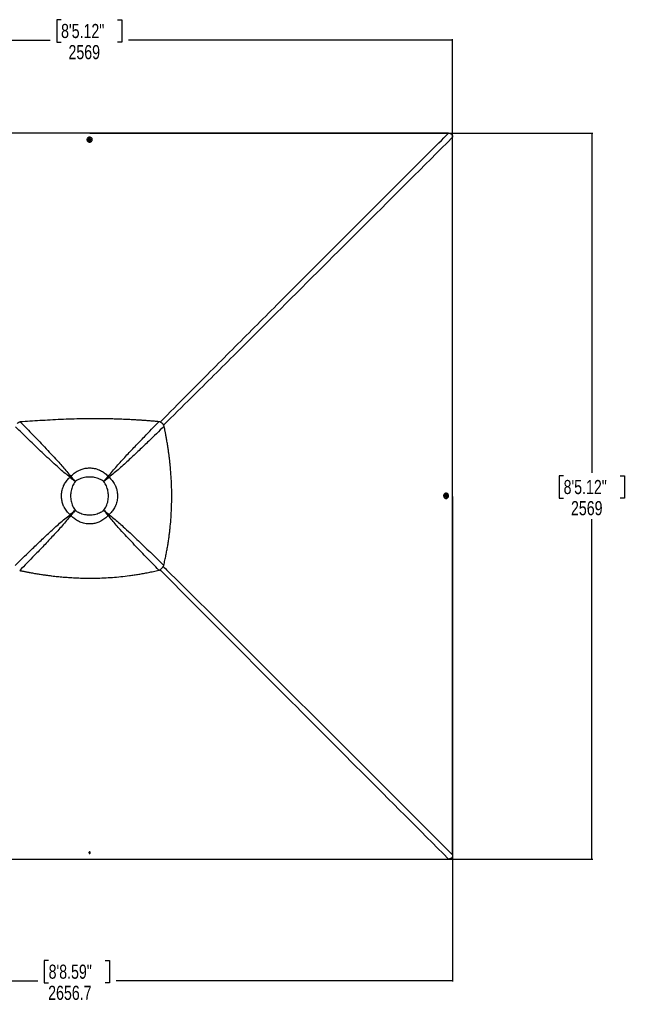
# Model space of a CAD drawing. Header units: millimetres. Extents: x 1508 to 17407, y 899 to 16320.
# Tile 37 of 60: x 5818 to 10107, y 9352 to 16320. Entities that reach past the tile are written whole.
import ezdxf

# ---------------------------------------------------------------- set-up
doc = ezdxf.new("R2010")
doc.units = ezdxf.units.MM
doc.header["$LTSCALE"] = 2
doc.layers.add('COMPONENT_GEOMETRY', color=7, linetype='Continuous')
doc.styles.add('SLDTEXTSTYLE0', font='TXT', dxfattribs={"width": 0.75})
doc.dimstyles.new('SLDDIMSTYLE0', dxfattribs={"dimtxt": 100, "dimasz": 6.604, "dimexe": 0, "dimexo": 0.0625, "dimgap": 25, "dimtad": 0, "dimtih": 1, "dimtoh": 1, "dimdec": 1, "dimrnd": 1e-09, "dimzin": 12, "dimdsep": 46, "dimtxsty": 'SLDTEXTSTYLE0', "dimsah": 1, "dimcen": 0.09, "dimadec": 0, "dimazin": 3, "dimtfac": 1, "dimtdec": 1, "dimtofl": 0, "dimtmove": 0, "dimatfit": 3, "dimfxl": 1, "dimfrac": 2, "dimtolj": 1, "dimtzin": 12, "dimarcsym": 0})
doc.dimstyles.new('SLDDIMSTYLE1', dxfattribs={"dimtxt": 100, "dimasz": 6.604, "dimexe": 0, "dimexo": 0.0625, "dimgap": 25, "dimtad": 0, "dimtih": 1, "dimtoh": 1, "dimdec": 0, "dimrnd": 1e-09, "dimzin": 12, "dimdsep": 46, "dimtxsty": 'SLDTEXTSTYLE0', "dimsah": 1, "dimcen": 0.09, "dimadec": 0, "dimazin": 3, "dimtfac": 1, "dimtdec": 0, "dimtofl": 0, "dimtmove": 0, "dimatfit": 3, "dimfxl": 1, "dimfrac": 2, "dimtolj": 1, "dimtzin": 12, "dimarcsym": 0})

# ---------------------------------------------------------------- blocks, each defined once
blk = doc.blocks.new('_D')
at = {"layer": 'COMPONENT_GEOMETRY', "color": 7}
for p, q in [((8879.1, 12946.1), (8879.1, 9512.2)), ((3565.8, 9824.2), (3565.8, 9512.2)), ((6022.4, 9662.6), (5991.9, 9662.6)), ((5991.9, 9662.6), (5991.9, 9503.9)), ((6422.5, 9662.6), (6453, 9662.6)), ((6453, 9662.6), (6453, 9503.9)), ((3565.8, 9518.6), (5945.6, 9518.6)), ((5991.9, 9503.9), (6022.4, 9503.9)), ((6453, 9503.9), (6422.5, 9503.9)), ((8879.1, 9518.6), (6499.2, 9518.6))]:
    blk.add_line(p, q, dxfattribs=at)
for points in [[(3565.8, 9518.6), (3572.4, 9517.6), (3572.4, 9519.6)], [(8879.1, 9518.6), (8872.5, 9519.6), (8872.5, 9517.6)]]:
    blk.add_solid(points, dxfattribs=at)
at = {"layer": 'COMPONENT_GEOMETRY', "color": 7, "char_height": 100, "attachment_point": 1, "style": 'SLDTEXTSTYLE0'}
for s, insert in [('8\'8.59"', (6022.4, 9632.8)), ('2656.7', (6019.2, 9483.2))]:
    blk.add_mtext(s, dxfattribs=dict(at, insert=insert))
blk = doc.blocks.new('_D_2')
at = {"layer": 'COMPONENT_GEOMETRY', "color": 7}
for p, q in [((6313.1, 15517.2), (9870.4, 15517.2)), ((9864, 15517.2), (9864, 13113)), ((9663.9, 13092.7), (9633.5, 13092.7)), ((9633.5, 13092.7), (9633.5, 12933.9)), ((10064.1, 13092.7), (10094.6, 13092.7)), ((10094.6, 13092.7), (10094.6, 12933.9)), ((9633.5, 12933.9), (9663.9, 12933.9)), ((10094.6, 12933.9), (10064.1, 12933.9)), ((9864, 10380.1), (9864, 12784.3)), ((6313.1, 10380.1), (9870.4, 10380.1))]:
    blk.add_line(p, q, dxfattribs=at)
for points in [[(9864, 15517.2), (9863, 15510.6), (9865, 15510.6)], [(9864, 10380.1), (9865, 10386.7), (9863, 10386.7)]]:
    blk.add_solid(points, dxfattribs=at)
at = {"layer": 'COMPONENT_GEOMETRY', "color": 7, "char_height": 100, "attachment_point": 1, "style": 'SLDTEXTSTYLE0'}
for s, insert in [('8\'5.12"', (9663.9, 13062.8)), ('2569', (9716.2, 12913.2))]:
    blk.add_mtext(s, dxfattribs=dict(at, insert=insert))
blk = doc.blocks.new('_D_3')
at = {"layer": 'COMPONENT_GEOMETRY', "color": 7}
for p, q in [((6110.5, 16320.1), (6080, 16320.1)), ((6080, 16320.1), (6080, 16161.4)), ((6510.6, 16320.1), (6541.1, 16320.1)), ((6541.1, 16320.1), (6541.1, 16161.4)), ((3742, 12951.2), (3742, 16182.5)), ((3742, 16176.1), (6033.7, 16176.1)), ((8879.1, 16176.1), (6587.3, 16176.1)), ((8879.1, 12951.2), (8879.1, 16182.5)), ((6080, 16161.4), (6110.5, 16161.4)), ((6541.1, 16161.4), (6510.6, 16161.4))]:
    blk.add_line(p, q, dxfattribs=at)
for points in [[(3742, 16176.1), (3748.6, 16175.1), (3748.6, 16177.1)], [(8879.1, 16176.1), (8872.5, 16177.1), (8872.5, 16175.1)]]:
    blk.add_solid(points, dxfattribs=at)
at = {"layer": 'COMPONENT_GEOMETRY', "color": 7, "char_height": 100, "attachment_point": 1, "style": 'SLDTEXTSTYLE0'}
for s, insert in [('8\'5.12"', (6110.5, 16290.3)), ('2569', (6162.8, 16140.7))]:
    blk.add_mtext(s, dxfattribs=dict(at, insert=insert))

msp = doc.modelspace()

# ---------------------------------------------------------------- linework, layer by layer
at = {"color": 7, "linetype": 'Continuous', "lineweight": 25}
for p, q in [((6293.48, 15472), (6293.49, 15470.33)), ((6302.78, 15472.39), (6302.78, 15472.03)), ((6308.82, 15474.92), (6310.8, 15477.43)), ((6310.3, 15472.17), (6308.82, 15474.92)), ((6309.3, 15474.04), (6309.81, 15474.69)), ((6309.81, 15474.69), (6310.8, 15475.94)), ((6313.76, 15471.92), (6310.3, 15472.17)), ((6310.8, 15477.43), (6314.25, 15477.18)), ((6310.8, 15475.94), (6310.8, 15477.43)), ((6310.8, 15475.94), (6312.53, 15475.81)), ((6312.53, 15475.81), (6314.25, 15475.69)), ((6315.73, 15474.43), (6313.76, 15471.92)), ((6314.25, 15477.18), (6315.73, 15474.43)), ((6314.25, 15475.69), (6314.25, 15477.18)), ((6314.25, 15475.69), (6314.99, 15474.31)), ((6314.99, 15474.31), (6315.25, 15473.83)), ((6321.78, 15472.07), (6321.78, 15472.44)), ((6331.09, 15470.42), (6331.08, 15472.1)), ((6174.92, 13081.43), (6173.78, 13082.35)), ((6179.9, 13086.42), (6178.99, 13087.56)), ((6182.88, 13075.06), (6182.88, 13075.06)), ((6186.28, 13078.46), (6186.28, 13078.46)), ((6210.32, 13051.02), (6210.32, 13051.02)), ((6412.89, 13051.02), (6412.89, 13051.02)), ((6443.32, 13086.44), (6444.23, 13087.57)), ((6448.31, 13081.45), (6449.44, 13082.36)), ((8833.97, 12969.21), (8832.29, 12969.22)), ((8832.2, 12931.62), (8833.87, 12931.61)), ((8833.79, 12948.92), (8834.04, 12952.38)), ((8836.3, 12946.95), (8833.79, 12948.92)), ((8833.9, 12940.91), (8834.26, 12940.91)), ((8834.31, 12959.91), (8833.94, 12959.91)), ((8834.04, 12952.38), (8836.79, 12953.86)), ((8836.18, 12947.7), (8835.69, 12947.43)), ((8835.91, 12953.38), (8836.55, 12952.88)), ((8837.56, 12948.44), (8836.18, 12947.7)), ((8839.05, 12948.44), (8836.3, 12946.95)), ((8836.55, 12952.88), (8837.81, 12951.89)), ((8836.79, 12953.86), (8839.3, 12951.89)), ((8837.68, 12950.17), (8837.56, 12948.44)), ((8837.56, 12948.44), (8839.05, 12948.44)), ((8837.81, 12951.89), (8837.68, 12950.17)), ((8837.81, 12951.89), (8839.3, 12951.89)), ((8839.3, 12951.89), (8839.05, 12948.44)), ((6210.32, 12848.45), (6210.32, 12848.45)), ((6412.89, 12848.45), (6412.89, 12848.45)), ((6440.33, 12824.41), (6440.33, 12824.41)), ((6174.93, 12818.04), (6173.79, 12817.13)), ((6179.91, 12813.06), (6179, 12811.92)), ((6436.93, 12821.01), (6436.93, 12821.01)), ((6443.3, 12813.05), (6444.22, 12811.91)), ((6448.29, 12818.03), (6449.43, 12817.12)), ((6823.34, 12437.77), (6823.23, 12437.66)), ((6308.83, 10426.39), (6310.8, 10428.89)), ((6310.31, 10423.64), (6308.83, 10426.39)), ((6309.57, 10426.51), (6309.31, 10427)), ((6310.32, 10425.14), (6309.57, 10426.51)), ((6310.32, 10425.14), (6310.31, 10423.64)), ((6313.76, 10423.4), (6310.31, 10423.64)), ((6312.04, 10425.02), (6310.32, 10425.14)), ((6310.8, 10428.89), (6314.25, 10428.64)), ((6313.77, 10424.89), (6312.04, 10425.02)), ((6315.73, 10425.9), (6313.76, 10423.4)), ((6313.77, 10424.89), (6313.76, 10423.4)), ((6314.75, 10426.14), (6313.77, 10424.89)), ((6314.25, 10428.64), (6315.73, 10425.9)), ((6315.26, 10426.78), (6314.75, 10426.14))]:
    msp.add_line(p, q, dxfattribs=at)
at = {"color": 8, "linetype": 'Continuous', "lineweight": 25}
for p, q in [((6182.88, 13075.06), (6175.16, 13081.68)), ((6179.63, 13086.15), (6186.28, 13078.46)), ((6436.94, 13078.47), (6443.59, 13086.16)), ((6448.03, 13081.73), (6440.34, 13075.07)), ((6175.21, 12817.76), (6182.89, 12824.42)), ((6440.33, 12824.41), (6448.02, 12817.76)), ((6186.29, 12821.02), (6179.63, 12813.34)), ((6443.57, 12813.31), (6436.93, 12821.01))]:
    msp.add_line(p, q, dxfattribs=at)
at = {"color": 7, "linetype": 'Continuous', "lineweight": 25, "flags": 128}
for points in [[(6310.54, 15517.23), (5669.94, 15517.24), (5029.34, 15517.25), (4399.99, 15517.28), (3770.64, 15517.32)], [(6293.49, 15470.33), (6293.5, 15469.68), (6294.02, 15466.47), (6295.23, 15463.42), (6297.1, 15460.63), (6299.56, 15458.21), (6302.5, 15456.27), (6305.82, 15454.86), (6309.39, 15454.06), (6313.07, 15453.87), (6316.72, 15454.33), (6320.2, 15455.4), (6323.37, 15457.04), (6326.12, 15459.2), (6328.34, 15461.79), (6329.94, 15464.71), (6330.86, 15467.84), (6331.09, 15470.42)], [(6330.55, 15475.95), (6329.34, 15479.01), (6327.47, 15481.8), (6325.01, 15484.21), (6322.07, 15486.16), (6318.75, 15487.56), (6315.18, 15488.37), (6311.5, 15488.55), (6307.85, 15488.1), (6304.37, 15487.03), (6301.2, 15485.38), (6298.45, 15483.22), (6296.23, 15480.64), (6294.63, 15477.72), (6293.71, 15474.58), (6293.5, 15471.35), (6294.01, 15468.14), (6295.23, 15465.09), (6297.1, 15462.3), (6299.56, 15459.88), (6302.5, 15457.94), (6305.82, 15456.53), (6309.39, 15455.73), (6313.07, 15455.55), (6316.72, 15456), (6320.2, 15457.07), (6323.37, 15458.72), (6326.12, 15460.87), (6328.34, 15463.46), (6329.94, 15466.38), (6330.86, 15469.52), (6331.07, 15472.75), (6330.55, 15475.95)], [(6308.63, 15480.11), (6308.03, 15479.87), (6305.9, 15478.59), (6304.23, 15476.84), (6303.17, 15474.77), (6302.78, 15472.52), (6303.1, 15470.27), (6304.1, 15468.17), (6305.7, 15466.39), (6307.79, 15465.05), (6310.22, 15464.26), (6312.8, 15464.08), (6315.34, 15464.51), (6317.65, 15465.53), (6319.57, 15467.06), (6320.94, 15468.99), (6321.67, 15471.17), (6321.71, 15473.44), (6321.05, 15475.64), (6319.73, 15477.59), (6317.87, 15479.17), (6315.9, 15480.13)], [(6302.78, 15472.03), (6303.1, 15469.9), (6304.1, 15467.81), (6305.7, 15466.02), (6307.8, 15464.69), (6310.22, 15463.9), (6312.8, 15463.71), (6315.34, 15464.15), (6317.65, 15465.17), (6319.57, 15466.7), (6320.94, 15468.62), (6321.68, 15470.8), (6321.78, 15472.07)], [(6312.67, 15478.83), (6310.83, 15478.65), (6309.2, 15477.86), (6308.05, 15476.58), (6307.54, 15475.02), (6307.75, 15473.4), (6308.65, 15471.97), (6310.1, 15470.96), (6311.89, 15470.52), (6313.73, 15470.7), (6315.35, 15471.49), (6316.5, 15472.77), (6317.01, 15474.34), (6316.8, 15475.95), (6315.9, 15477.38), (6314.45, 15478.39), (6312.67, 15478.83)], [(8850.43, 15517.32), (8221.08, 15517.28), (7591.73, 15517.25), (6951.13, 15517.24), (6310.54, 15517.23)], [(6315.21, 15473.77), (6315.14, 15473.99), (6314.99, 15474.31)], [(8879.1, 12948.67), (8879.11, 13589.26), (8879.12, 14229.86), (8879.15, 14859.21), (8879.19, 15488.56)], [(8832.29, 12969.22), (8831.55, 12969.2), (8828.34, 12968.68), (8825.29, 12967.46), (8822.5, 12965.59), (8820.08, 12963.13), (8818.14, 12960.18), (8816.73, 12956.86), (8815.92, 12953.29), (8815.74, 12949.61), (8816.2, 12945.96), (8817.27, 12942.48), (8818.91, 12939.31), (8821.07, 12936.56), (8823.66, 12934.35), (8826.58, 12932.76), (8829.71, 12931.84), (8832.2, 12931.62)], [(8837.82, 12932.15), (8840.88, 12933.37), (8843.67, 12935.25), (8846.08, 12937.7), (8848.03, 12940.65), (8849.43, 12943.97), (8850.24, 12947.54), (8850.42, 12951.22), (8849.97, 12954.87), (8848.9, 12958.35), (8847.25, 12961.52), (8845.09, 12964.27), (8842.51, 12966.48), (8839.59, 12968.08), (8836.45, 12968.99), (8833.22, 12969.2), (8830.01, 12968.68), (8826.96, 12967.46), (8824.17, 12965.58), (8821.75, 12963.12), (8819.81, 12960.18), (8818.4, 12956.85), (8817.6, 12953.29), (8817.42, 12949.61), (8817.87, 12945.96), (8818.94, 12942.48), (8820.59, 12939.31), (8822.74, 12936.56), (8825.33, 12934.35), (8828.25, 12932.75), (8831.38, 12931.83), (8834.62, 12931.63), (8837.82, 12932.15)], [(8833.94, 12959.91), (8831.77, 12959.59), (8829.68, 12958.59), (8827.89, 12956.98), (8826.56, 12954.89), (8825.77, 12952.46), (8825.58, 12949.89), (8826.02, 12947.35), (8827.04, 12945.03), (8828.57, 12943.12), (8830.49, 12941.75), (8832.67, 12941.02), (8833.9, 12940.91)], [(8842, 12954.03), (8841.74, 12954.68), (8840.46, 12956.81), (8838.71, 12958.47), (8836.64, 12959.53), (8834.39, 12959.91), (8832.14, 12959.59), (8830.04, 12958.59), (8828.26, 12956.98), (8826.92, 12954.89), (8826.13, 12952.46), (8825.95, 12949.88), (8826.38, 12947.34), (8827.4, 12945.03), (8828.93, 12943.12), (8830.85, 12941.75), (8833.04, 12941.02), (8835.31, 12940.99), (8837.5, 12941.65), (8839.46, 12942.97), (8841.04, 12944.84), (8841.98, 12946.76)], [(8840.7, 12950.02), (8840.52, 12951.86), (8839.73, 12953.48), (8838.45, 12954.63), (8836.88, 12955.14), (8835.27, 12954.93), (8833.84, 12954.03), (8832.83, 12952.57), (8832.39, 12950.79), (8832.57, 12948.95), (8833.36, 12947.33), (8834.64, 12946.18), (8836.2, 12945.67), (8837.82, 12945.89), (8839.25, 12946.79), (8840.26, 12948.24), (8840.7, 12950.02)], [(8835.63, 12947.48), (8835.86, 12947.56), (8836.18, 12947.7)], [(8879.19, 10408.77), (8879.15, 11038.12), (8879.12, 11667.47), (8879.11, 12308.07), (8879.1, 12948.67)], [(6311.9, 10421.99), (6313.74, 10422.18), (6315.36, 10422.97), (6316.51, 10424.24), (6317.02, 10425.8), (6316.8, 10427.42), (6315.9, 10428.84), (6314.45, 10429.85), (6312.67, 10430.3), (6310.82, 10430.11), (6309.2, 10429.32), (6308.05, 10428.05), (6307.55, 10426.48), (6307.76, 10424.87), (6308.66, 10423.45), (6310.11, 10422.44), (6311.9, 10421.99)], [(6309.36, 10427.06), (6309.43, 10426.83), (6309.57, 10426.51)], [(3826.62, 10380.02), (4399.98, 10380.05), (5029.34, 10380.08), (5669.94, 10380.09), (6310.54, 10380.1)], [(6310.54, 10380.1), (6951.13, 10380.09), (7591.73, 10380.08), (8221.09, 10380.05), (8850.45, 10380.01)]]:
    msp.add_lwpolyline(points, dxfattribs=at)
at = {"color": 7, "linetype": 'Continuous', "lineweight": 25}
for centre, radius, start, end in [((6312.29, 15470.13), 10.63, 85.89078, 110.138614), ((6311.77, 15473.13), 2.5, 141.532823, 162.582935), ((6312.25, 15472.66), 3.16, 84.918237, 140.225388), ((6312.38, 15472.8), 3.02, 30.104404, 87.289948), ((6312.29, 15470.13), 10.63, 70.14474, 85.89078), ((6355.86, 12905.61), 253.75, 134.189925, 135.854375), ((6349.08, 12912.39), 242.71, 134.189925, 135.854375), ((6301.59, 12959.75), 165.49, 134.167458, 135.831732), ((6301.63, 12959.8), 165.49, 134.189925, 135.854375), ((6321.68, 12959.81), 165.42, 44.166692, 45.833308), ((6274.27, 12912.4), 242.62, 44.166692, 45.833308), ((6267.5, 12905.63), 253.65, 44.166692, 45.833308), ((8835, 12950.92), 2.5, 51.58858, 72.384701), ((8834.66, 12950.31), 3.02, 300.162125, 357.277605), ((8834.53, 12950.45), 3.16, 354.903399, 50.265117), ((8832, 12950.42), 10.63, 339.861386, 355.891314), ((8832, 12950.42), 10.63, 355.891314, 19.85526), ((6301.64, 12939.77), 165.55, 224.168895, 225.831105), ((6321.62, 12939.72), 165.49, 314.168268, 315.832542), ((6321.67, 12939.76), 165.49, 314.145625, 315.810075), ((6355.87, 12994), 253.85, 224.168895, 225.831105), ((6349.09, 12987.22), 242.81, 224.168895, 225.831105), ((6274.26, 12987.21), 242.71, 314.145625, 315.810075), ((6267.48, 12993.99), 253.75, 314.145625, 315.810075), ((6312.29, 10430.71), 10.63, 249.101517, 265.897209), ((6312.18, 10428.04), 3.02, 210.21712, 267.297031), ((6312.29, 10430.71), 10.63, 265.897209, 290.616729), ((6312.32, 10428.17), 3.16, 264.900197, 320.208639), ((6312.8, 10427.69), 2.49, 321.546356, 342.210173)]:
    msp.add_arc(centre, radius, start, end, dxfattribs=at)
at = {"color": 8, "linetype": 'Continuous', "lineweight": 25}
for points, knots in [([(6811.38, 13471.91), (6877.19, 13538.5), (7047.07, 13710.38), (7322.25, 13986.71), (7845.33, 14511.37), (8354.92, 15021.44), (8759.83, 15426.64), (8850.43, 15517.32)], [0, 0, 0, 0, 0.0973305, 0.2512385, 0.4051468, 0.866887, 1, 1, 1, 1]), ([(8879.19, 15488.56), (8672.46, 15282), (8267.25, 14877.1), (7757.09, 14367.65), (7348.58, 13960.38), (7072.74, 13685.69), (6901.35, 13516.29), (6835.26, 13450.96)], [0, 0, 0, 0, 0.3037022, 0.5952803, 0.7492989, 0.9033177, 1, 1, 1, 1]), ([(8850.45, 10380.01), (8643.88, 10586.92), (8249.9, 10981.55), (7717.83, 11514.87), (7323.43, 11910.71), (7047.58, 12188.3), (6899.59, 12337.65), (6820.72, 12417.71), (6810.45, 12428.14)], [0, 0, 0, 0, 0.3033445, 0.5785586, 0.7816784, 0.8832387, 0.9847993, 1, 1, 1, 1]), ([(6832.74, 12450.67), (6843.2, 12440.35), (6923.24, 12361.36), (7072.5, 12213.21), (7349.84, 11937.11), (7834.71, 11453.15), (8367.5, 10920.53), (8761.77, 10526.2), (8879.19, 10408.77)], [0, 0, 0, 0, 0.01526255, 0.11681659, 0.21837121, 0.42148166, 0.8277205, 1, 1, 1, 1])]:
    msp.add_open_spline(points, degree=3, knots=knots, dxfattribs=at)
at = {"color": 7, "linetype": 'Continuous', "lineweight": 25}
for points, knots in [([(8850.43, 15517.32), (8852.37, 15517.26), (8856.27, 15517.13), (8861.42, 15516.01), (8865.77, 15514.31), (8869.23, 15512.24), (8872.3, 15509.56), (8875.49, 15505.47), (8877.77, 15500.21), (8879.01, 15494.15), (8879.13, 15490.44), (8879.19, 15488.56)], [0, 0, 0, 0, 0.125074, 0.2528462, 0.338625, 0.426559, 0.5124713, 0.6014208, 0.7600165, 0.8786617, 1, 1, 1, 1]), ([(5821.79, 13473.34), (5820.44, 13472.98), (5817.77, 13472.28), (5813.95, 13470.88), (5809.55, 13468.87), (5804.58, 13465.94), (5801.3, 13462.97), (5799.64, 13461.47)], [0, 0, 0, 0, 0.1652591, 0.3248597, 0.4794964, 0.7365719, 1, 1, 1, 1]), ([(6802.78, 13475.08), (6792.07, 13476.02), (6771.36, 13477.84), (6741.17, 13480.29), (6712.56, 13482.47), (6685.12, 13484.41), (6658.54, 13486.17), (6632.69, 13487.74), (6600.71, 13489.53), (6562.82, 13491.4), (6519.17, 13493.16), (6472.03, 13494.65), (6421.32, 13495.74), (6367.06, 13496.28), (6313.88, 13496.22), (6252.92, 13495.48), (6184.35, 13493.76), (6108.42, 13490.78), (6034.16, 13486.99), (5961.64, 13482.63), (5891.04, 13477.97), (5844.64, 13474.87), (5821.79, 13473.34)], [0, 0, 0, 0, 0.03284799, 0.06348373, 0.09252046, 0.12049064, 0.147532, 0.17388277, 0.19957404, 0.24537683, 0.28974826, 0.33297735, 0.38943765, 0.44462688, 0.49870337, 0.55182116, 0.63081412, 0.70813342, 0.7838893, 0.85787725, 0.93004748, 1, 1, 1, 1]), ([(5821.79, 13473.34), (5852.43, 13441.95), (5913.7, 13379.18), (5989.61, 13300.16), (6049.68, 13236.41), (6089.2, 13193.4), (6123.22, 13155.28), (6151.83, 13122.08), (6169.94, 13099.07), (6178.99, 13087.56)], [0, 0, 0, 0, 0.2498244, 0.4996596, 0.6246518, 0.7496414, 0.8331026, 0.9165658, 1, 1, 1, 1]), ([(6444.23, 13087.57), (6454.02, 13099.99), (6473.6, 13124.82), (6504.65, 13160.6), (6536.24, 13195.96), (6579.14, 13242.58), (6633.54, 13300.27), (6711.67, 13381.66), (6768.32, 13439.75), (6802.78, 13475.08)], [0, 0, 0, 0, 0.0897639, 0.1795426, 0.2695103, 0.35948, 0.5397535, 0.7200459, 1, 1, 1, 1]), ([(6839.04, 13442.95), (6838.25, 13444.92), (6836.69, 13448.8), (6833.45, 13454.31), (6829.54, 13459.41), (6825.42, 13463.47), (6821.48, 13466.56), (6817.89, 13468.91), (6811.84, 13472.23), (6806.61, 13473.87), (6802.78, 13475.08)], [0, 0, 0, 0, 0.1264787, 0.2490105, 0.3787287, 0.507737, 0.5912047, 0.6758374, 0.7620547, 1, 1, 1, 1]), ([(6173.78, 13082.35), (6162.31, 13091.35), (6139.38, 13109.36), (6106.29, 13137.81), (6068.23, 13171.7), (6025.24, 13211.14), (5961.35, 13271.21), (5882.13, 13347.19), (5819.16, 13408.54), (5787.67, 13439.22)], [0, 0, 0, 0, 0.0830759, 0.1661805, 0.249283, 0.3742529, 0.4992254, 0.7496044, 1, 1, 1, 1]), ([(6839.04, 13442.95), (6803.01, 13407.81), (6744.28, 13350.53), (6662.3, 13271.82), (6604.7, 13217.51), (6558.13, 13174.65), (6522.71, 13142.99), (6486.84, 13111.86), (6461.91, 13092.19), (6449.44, 13082.36)], [0, 0, 0, 0, 0.2839175, 0.4627989, 0.6416931, 0.7312098, 0.8207246, 0.9103698, 1, 1, 1, 1]), ([(6836.68, 12458.48), (6839.51, 12470.62), (6845.02, 12494.24), (6852.32, 12529.09), (6858.78, 12562.6), (6864.49, 12595.14), (6869.56, 12626.93), (6874.04, 12658.15), (6877.98, 12688.91), (6882.66, 12730.21), (6887.36, 12782.04), (6891.17, 12844.55), (6892.93, 12899.37), (6893.34, 12946.78), (6892.95, 12986.95), (6891.83, 13027.61), (6889.92, 13068.93), (6887.19, 13111.19), (6884.16, 13147.55), (6881.19, 13177.89), (6878.56, 13202.09), (6875.59, 13227.04), (6872.23, 13252.96), (6869, 13275.8), (6866.05, 13295.46), (6863.5, 13311.76), (6860.7, 13328.89), (6858.32, 13342.82), (6856.45, 13353.47), (6855.18, 13360.57), (6853.82, 13368.08), (6852.35, 13376.05), (6850.93, 13383.63), (6849.49, 13391.19), (6847.96, 13399.09), (6846.12, 13408.44), (6844.15, 13418.3), (6842.23, 13427.69), (6840.55, 13435.78), (6839.51, 13440.71), (6839.04, 13442.95)], [0, 0, 0, 0, 0.0376744, 0.0733454, 0.1076573, 0.1408366, 0.173241, 0.2049401, 0.2361659, 0.266948, 0.3305396, 0.3934096, 0.4561274, 0.4962194, 0.5366209, 0.577492, 0.6190796, 0.6616072, 0.7054231, 0.7292998, 0.7537277, 0.7789877, 0.8052209, 0.8327103, 0.8486975, 0.865302, 0.8825876, 0.9011495, 0.9080222, 0.915265, 0.9229518, 0.9310783, 0.93979, 0.9462363, 0.9543523, 0.9641226, 0.9750181, 0.9847567, 0.9930794, 1, 1, 1, 1]), ([(6178.99, 13087.56), (6182.77, 13091.55), (6190.37, 13099.55), (6203.12, 13110.37), (6216.91, 13120.19), (6229.47, 13127.44), (6241.7, 13133.33), (6253.44, 13138.05), (6267.26, 13142.32), (6281.56, 13145.46), (6296.42, 13147.41), (6311.99, 13148.1), (6328.19, 13147.33), (6344.83, 13144.94), (6361.42, 13140.87), (6374.12, 13136.39), (6385.92, 13131.32), (6396.86, 13125.81), (6410.11, 13117.64), (6422.75, 13108.23), (6434.22, 13098.19), (6441.05, 13090.95), (6444.23, 13087.57)], [0, 0, 0, 0, 0.0549575, 0.110318, 0.1670243, 0.224231, 0.2551609, 0.3027292, 0.3506222, 0.3995513, 0.4488435, 0.5000386, 0.5550115, 0.6105017, 0.6676482, 0.7253698, 0.7448852, 0.7960994, 0.8476997, 0.90047, 0.9536225, 1, 1, 1, 1]), ([(6173.79, 12817.13), (6169.81, 12820.92), (6161.8, 12828.51), (6150.99, 12841.27), (6141.16, 12855.06), (6133.92, 12867.61), (6128.04, 12879.83), (6123.32, 12891.57), (6119.05, 12905.39), (6115.91, 12919.7), (6113.96, 12934.55), (6113.27, 12950.12), (6114.04, 12966.32), (6116.43, 12982.96), (6120.5, 12999.55), (6124.98, 13012.25), (6130.05, 13024.05), (6135.56, 13034.99), (6143.73, 13048.24), (6153.14, 13060.88), (6163.17, 13072.35), (6170.41, 13079.17), (6173.78, 13082.35)], [0, 0, 0, 0, 0.0549654, 0.1103337, 0.1670482, 0.224263, 0.2551231, 0.3027014, 0.3506043, 0.3995436, 0.4488461, 0.5000386, 0.5550193, 0.6105173, 0.6676717, 0.7254012, 0.744923, 0.7961467, 0.8477565, 0.9005364, 0.9536985, 1, 1, 1, 1]), ([(6210.32, 13051.02), (6206.1, 13054.59), (6197.72, 13061.69), (6185.42, 13072.24), (6177.65, 13078.99), (6173.78, 13082.35)], [0, 0, 0, 0, 0.3362932, 0.6695402, 1, 1, 1, 1]), ([(6210.32, 13051.02), (6206.23, 13054.48), (6198.11, 13061.38), (6186.2, 13071.62), (6178.67, 13078.17), (6174.92, 13081.43)], [0, 0, 0, 0, 0.3362943, 0.6695413, 1, 1, 1, 1]), ([(6210.32, 13051.02), (6206.81, 13046.16), (6199.79, 13036.42), (6191.66, 13020.31), (6185.28, 13003.42), (6180.84, 12985.85), (6178.19, 12967.88), (6177.32, 12949.74), (6178.19, 12931.6), (6180.84, 12913.63), (6185.27, 12896.06), (6191.65, 12879.16), (6199.78, 12863.04), (6206.81, 12853.31), (6210.32, 12848.45)], [0, 0, 0, 0, 0.0828307, 0.1660046, 0.2489163, 0.332505, 0.4163309, 0.4999634, 0.5835994, 0.6674288, 0.7510208, 0.8339534, 0.9171485, 1, 1, 1, 1]), ([(6178.99, 13087.56), (6182.35, 13083.69), (6189.1, 13075.91), (6199.65, 13063.62), (6206.75, 13055.23), (6210.32, 13051.02)], [0, 0, 0, 0, 0.3304655, 0.6637123, 1, 1, 1, 1]), ([(6179.9, 13086.42), (6183.16, 13082.67), (6189.71, 13075.14), (6199.96, 13063.23), (6206.85, 13055.1), (6210.32, 13051.02)], [0, 0, 0, 0, 0.33046431, 0.66371126, 1, 1, 1, 1]), ([(6412.89, 13051.02), (6408.03, 13054.52), (6398.29, 13061.55), (6382.18, 13069.67), (6365.28, 13076.05), (6347.72, 13080.49), (6329.75, 13083.13), (6311.61, 13084.01), (6293.47, 13083.14), (6275.5, 13080.49), (6257.93, 13076.06), (6241.03, 13069.68), (6224.92, 13061.55), (6215.18, 13054.53), (6210.32, 13051.02)], [0, 0, 0, 0, 0.0828376, 0.1660188, 0.2489376, 0.3325193, 0.4163379, 0.4999634, 0.5835923, 0.6674145, 0.7509995, 0.8339392, 0.9171415, 1, 1, 1, 1]), ([(6412.89, 13051.02), (6416.46, 13055.23), (6423.56, 13063.63), (6434.12, 13075.93), (6440.87, 13083.7), (6444.23, 13087.57)], [0, 0, 0, 0, 0.33628928, 0.66953603, 1, 1, 1, 1]), ([(6412.89, 13051.02), (6416.35, 13055.1), (6423.25, 13063.23), (6433.5, 13075.15), (6440.05, 13082.68), (6443.32, 13086.44)], [0, 0, 0, 0, 0.3362903, 0.6695372, 1, 1, 1, 1]), ([(6449.44, 13082.36), (6445.57, 13079), (6437.8, 13072.25), (6425.49, 13061.69), (6417.1, 13054.59), (6412.89, 13051.02)], [0, 0, 0, 0, 0.3304639, 0.6637107, 1, 1, 1, 1]), ([(6448.31, 13081.45), (6444.55, 13078.18), (6437.02, 13071.63), (6425.1, 13061.38), (6416.97, 13054.48), (6412.89, 13051.02)], [0, 0, 0, 0, 0.3304628, 0.6637096, 1, 1, 1, 1]), ([(6412.89, 12848.45), (6416.39, 12853.31), (6423.42, 12863.05), (6431.55, 12879.16), (6437.93, 12896.06), (6442.36, 12913.63), (6445.01, 12931.6), (6445.88, 12949.74), (6445, 12967.88), (6442.36, 12985.85), (6437.92, 13003.41), (6431.54, 13020.31), (6423.42, 13036.42), (6416.39, 13046.16), (6412.89, 13051.02)], [0, 0, 0, 0, 0.0828585, 0.1660608, 0.2490005, 0.3325855, 0.4164077, 0.5000366, 0.5836621, 0.6674807, 0.7510624, 0.8339812, 0.9171624, 1, 1, 1, 1]), ([(6449.44, 13082.36), (6453.43, 13078.57), (6461.43, 13070.98), (6472.25, 13058.22), (6482.07, 13044.43), (6489.32, 13031.87), (6495.21, 13019.65), (6499.92, 13007.91), (6504.19, 12994.1), (6507.33, 12979.79), (6509.28, 12964.94), (6509.97, 12949.36), (6509.2, 12933.17), (6506.81, 12916.53), (6502.74, 12899.94), (6498.26, 12887.24), (6493.18, 12875.44), (6487.68, 12864.5), (6479.51, 12851.25), (6470.1, 12838.6), (6460.05, 12827.13), (6452.81, 12820.3), (6449.43, 12817.12)], [0, 0, 0, 0, 0.0549576, 0.1103181, 0.1670249, 0.2242321, 0.2551085, 0.3026777, 0.3505716, 0.3995016, 0.4487947, 0.4999722, 0.5549451, 0.6104354, 0.6675819, 0.7253037, 0.7448328, 0.7960513, 0.8476559, 0.9004307, 0.9535877, 1, 1, 1, 1]), ([(6173.79, 12817.13), (6177.66, 12820.49), (6185.43, 12827.23), (6197.72, 12837.78), (6206.1, 12844.88), (6210.32, 12848.45)], [0, 0, 0, 0, 0.33046128, 0.6637083, 1, 1, 1, 1]), ([(6174.93, 12818.04), (6178.68, 12821.3), (6186.21, 12827.85), (6198.11, 12838.09), (6206.24, 12844.98), (6210.32, 12848.45)], [0, 0, 0, 0, 0.3304601, 0.6637073, 1, 1, 1, 1]), ([(6210.32, 12848.45), (6206.75, 12844.24), (6199.65, 12835.85), (6189.1, 12823.56), (6182.36, 12815.79), (6179, 12811.92)], [0, 0, 0, 0, 0.3362917, 0.6695387, 1, 1, 1, 1]), ([(6210.32, 12848.45), (6206.85, 12844.37), (6199.96, 12836.24), (6189.72, 12824.34), (6183.17, 12816.81), (6179.91, 12813.06)], [0, 0, 0, 0, 0.33629272, 0.66953986, 1, 1, 1, 1]), ([(6210.32, 12848.45), (6215.17, 12844.94), (6224.91, 12837.91), (6241.03, 12829.78), (6257.93, 12823.4), (6275.5, 12818.97), (6293.47, 12816.32), (6311.61, 12815.45), (6329.75, 12816.32), (6347.72, 12818.97), (6365.29, 12823.41), (6382.18, 12829.79), (6398.29, 12837.92), (6408.03, 12844.94), (6412.89, 12848.45)], [0, 0, 0, 0, 0.0828515, 0.1660466, 0.2489792, 0.3325712, 0.4164006, 0.5000366, 0.5836691, 0.667495, 0.7510837, 0.8339954, 0.9171693, 1, 1, 1, 1]), ([(6444.21, 12811.91), (6440.86, 12815.78), (6434.11, 12823.55), (6423.56, 12835.85), (6416.46, 12844.23), (6412.89, 12848.45)], [0, 0, 0, 0, 0.33045982, 0.66370677, 1, 1, 1, 1]), ([(6412.89, 12848.45), (6417.1, 12844.88), (6425.49, 12837.78), (6437.78, 12827.23), (6445.56, 12820.48), (6449.43, 12817.12)], [0, 0, 0, 0, 0.3362877, 0.6695345, 1, 1, 1, 1]), ([(6412.89, 12848.45), (6416.97, 12844.98), (6425.1, 12838.09), (6437.01, 12827.84), (6444.54, 12821.29), (6448.29, 12818.03)], [0, 0, 0, 0, 0.3362888, 0.6695357, 1, 1, 1, 1]), ([(6443.3, 12813.05), (6440.04, 12816.8), (6433.49, 12824.33), (6423.25, 12836.24), (6416.35, 12844.36), (6412.89, 12848.45)], [0, 0, 0, 0, 0.3304587, 0.6637057, 1, 1, 1, 1]), ([(5785.93, 12458.21), (5821.02, 12492.42), (5878.89, 12548.87), (5960.1, 12626.84), (6017.92, 12681.39), (6064.68, 12724.44), (6100.24, 12756.23), (6136.25, 12787.5), (6161.28, 12807.25), (6173.79, 12817.13)], [0, 0, 0, 0, 0.277695, 0.4581314, 0.6385805, 0.7288749, 0.8191674, 0.9095913, 1, 1, 1, 1]), ([(6179, 12811.92), (6169.16, 12799.46), (6149.49, 12774.53), (6118.31, 12738.61), (6086.58, 12703.12), (6043.5, 12656.31), (5988.86, 12598.39), (5910.11, 12516.37), (5852.93, 12457.75), (5818.03, 12421.97)], [0, 0, 0, 0, 0.0895505, 0.1791159, 0.2688698, 0.3586256, 0.5384695, 0.7183323, 1, 1, 1, 1]), ([(6444.21, 12811.91), (6440.43, 12807.92), (6432.83, 12799.92), (6420.08, 12789.11), (6406.28, 12779.28), (6393.73, 12772.05), (6381.52, 12766.16), (6369.78, 12761.45), (6355.96, 12757.18), (6341.66, 12754.04), (6326.81, 12752.09), (6311.23, 12751.4), (6295.04, 12752.17), (6278.4, 12754.56), (6261.81, 12758.63), (6249.11, 12763.11), (6237.31, 12768.19), (6226.37, 12773.69), (6213.11, 12781.87), (6200.47, 12791.27), (6189, 12801.31), (6182.18, 12808.55), (6179, 12811.92)], [0, 0, 0, 0, 0.05496537, 0.11033382, 0.16704876, 0.22426413, 0.25507065, 0.30264984, 0.35055371, 0.39949397, 0.44879731, 0.49997225, 0.55495294, 0.61045102, 0.66760549, 0.72533508, 0.74487058, 0.79609857, 0.84771263, 0.90049703, 0.95366367, 1, 1, 1, 1]), ([(6802.53, 12424.33), (6771.8, 12455.87), (6710.33, 12518.94), (6634.18, 12598.33), (6573.93, 12662.38), (6534.28, 12705.58), (6500.15, 12743.88), (6471.45, 12777.23), (6453.29, 12800.35), (6444.22, 12811.91)], [0, 0, 0, 0, 0.2498248, 0.4996602, 0.6246523, 0.7496417, 0.8331029, 0.916566, 1, 1, 1, 1]), ([(6449.43, 12817.12), (6460.93, 12808.07), (6483.94, 12789.97), (6517.12, 12761.38), (6555.3, 12727.31), (6598.42, 12687.68), (6662.49, 12627.31), (6741.94, 12550.97), (6805.1, 12489.31), (6836.68, 12458.48)], [0, 0, 0, 0, 0.0830755, 0.1661799, 0.2492822, 0.3742524, 0.4992252, 0.7496044, 1, 1, 1, 1]), ([(5818.03, 12421.97), (5820.18, 12421.52), (5824.89, 12420.52), (5832.6, 12418.93), (5841.55, 12417.1), (5851.06, 12415.18), (5860.23, 12413.38), (5868.48, 12411.77), (5875.46, 12410.44), (5881.53, 12409.3), (5886.8, 12408.32), (5895.72, 12406.67), (5907.89, 12404.48), (5923.94, 12401.69), (5939.74, 12399.05), (5955.66, 12396.49), (5974.65, 12393.56), (5996.54, 12390.37), (6021.26, 12387.03), (6050.81, 12383.34), (6085.17, 12379.53), (6124.23, 12375.87), (6166.2, 12372.64), (6211.24, 12370.04), (6259.51, 12368.31), (6307.03, 12367.62), (6358.3, 12367.98), (6413.6, 12369.72), (6473.23, 12373.24), (6533.36, 12378.49), (6584.46, 12384.44), (6626.61, 12390.32), (6659.77, 12395.49), (6693.74, 12401.36), (6728.72, 12408.04), (6765.14, 12415.61), (6789.83, 12421.37), (6802.53, 12424.33)], [0, 0, 0, 0, 0.0066311, 0.0145572, 0.0237908, 0.0342333, 0.0438975, 0.0520343, 0.0596436, 0.0653695, 0.0706973, 0.0758489, 0.0927927, 0.108069, 0.1250911, 0.1412089, 0.1567762, 0.1831699, 0.208079, 0.2321399, 0.2731666, 0.3125487, 0.3506768, 0.4003262, 0.4488408, 0.4965961, 0.5438675, 0.6037328, 0.6637148, 0.7243033, 0.7860831, 0.8191459, 0.8529282, 0.8875307, 0.9233335, 0.960579, 1, 1, 1, 1]), ([(6802.53, 12424.33), (6804.42, 12425.12), (6808.15, 12426.69), (6813.51, 12429.77), (6818.61, 12433.35), (6821.69, 12436.23), (6823.23, 12437.66)], [0, 0, 0, 0, 0.248548, 0.4910203, 0.7467369, 1, 1, 1, 1]), ([(6823.34, 12437.77), (6824.77, 12439.31), (6827.64, 12442.39), (6832.47, 12449.15), (6835.01, 12454.78), (6836.68, 12458.48)], [0, 0, 0, 0, 0.253108, 0.5086806, 1, 1, 1, 1]), ([(8879.19, 10408.77), (8879.14, 10407.05), (8879.04, 10403.61), (8878.15, 10398.82), (8876.67, 10394.49), (8874.64, 10390.69), (8871.9, 10387.35), (8867.77, 10383.94), (8862.4, 10381.51), (8856.22, 10380.2), (8852.38, 10380.07), (8850.45, 10380.01)], [0, 0, 0, 0, 0.1112531, 0.2223537, 0.3145661, 0.4066477, 0.4996092, 0.5925693, 0.7513863, 0.8755663, 1, 1, 1, 1])]:
    msp.add_open_spline(points, degree=3, knots=knots, dxfattribs=at)

# ---------------------------------------------------------------- dimensions: what is measured, and where the dimension line sits
at = {"layer": 'COMPONENT_GEOMETRY', "color": 7}
for base, p2, dimstyle, picture, middle in [((3741.97, 16176.11), (3741.97, 12948.67), 'SLDDIMSTYLE1', '_D_3', (6310.53, 16176.11)), ((3565.77, 9518.58), (3565.77, 9826.77), 'SLDDIMSTYLE0', '_D', (6222.44, 9518.58))]:
    dim = msp.add_linear_dim(base=base, p1=(8879.1, 12948.67), p2=p2, dimstyle=dimstyle, dxfattribs=at)
    dim.commit()
    dim.dimension.update_dxf_attribs({"geometry": picture, "text_midpoint": middle, "dimtype": 160})
dim = msp.add_linear_dim(base=(9864.02, 15517.23), p1=(6310.54, 10380.1), p2=(6310.54, 15517.23), angle=90, dimstyle='SLDDIMSTYLE1', dxfattribs=at)
dim.commit()
dim.dimension.update_dxf_attribs({"geometry": '_D_2', "text_midpoint": (9864.02, 12948.66), "dimtype": 160})

doc.saveas('drawing.dxf')
